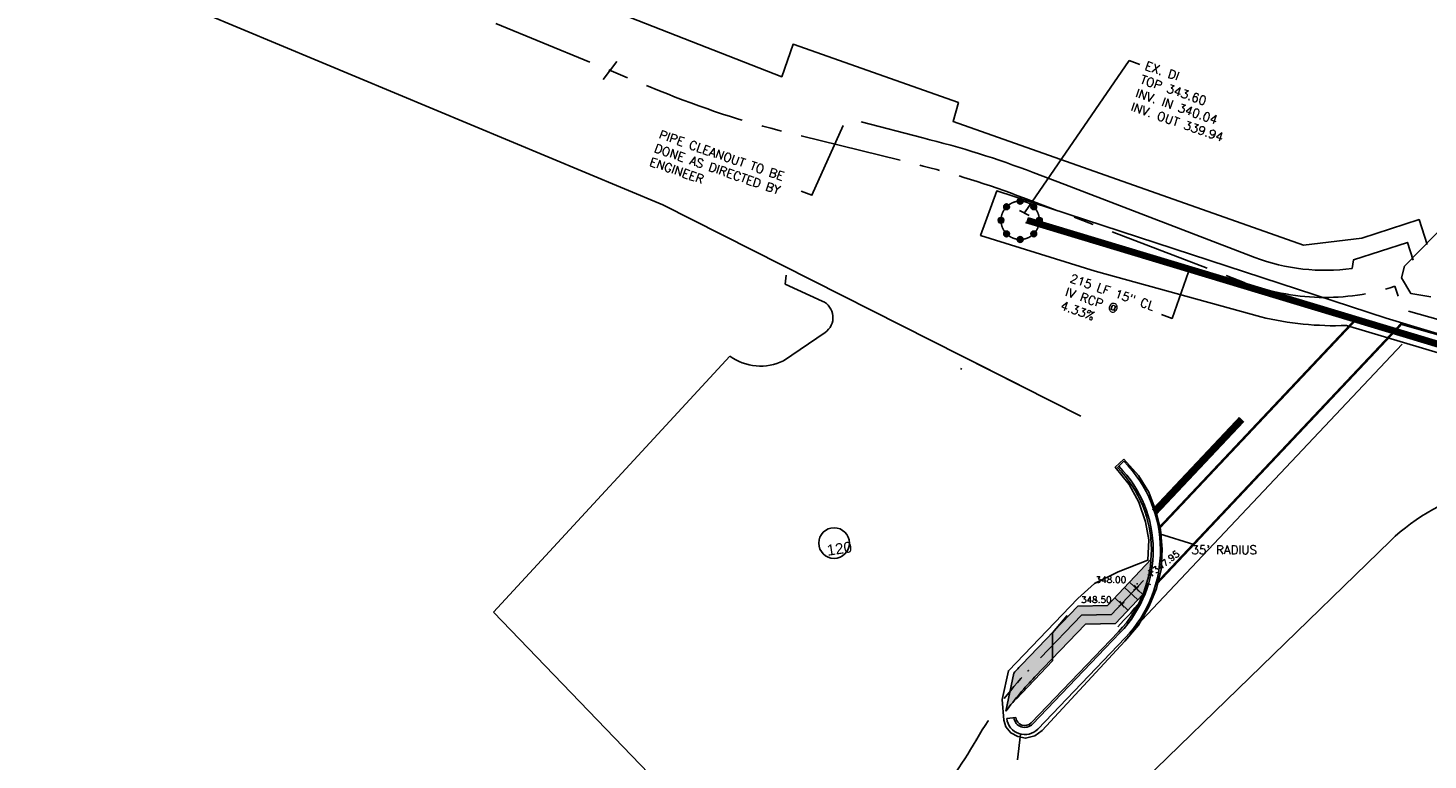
# Model space of a CAD drawing. Header units: feet. Extents: x 2087242 to 2092707, y 861919 to 865997.
# Tile 24 of 39: x 2091248 to 2091634, y 863506 to 863708. Entities that reach past the tile are written whole.
import ezdxf
from ezdxf.enums import TextEntityAlignment as Align

# ---------------------------------------------------------------- set-up
doc = ezdxf.new("R2010")
doc.units = ezdxf.units.FT
doc.header["$LTSCALE"] = 30
doc.header["$MEASUREMENT"] = 0
doc.linetypes.add('CENTER', pattern=[2, 1.25, -0.25, 0.25, -0.25])
doc.linetypes.add('HIDDEN', pattern=[0.375, 0.25, -0.125])
doc.layers.get('0').update_dxf_attribs({"color": 2})
for name, color, linetype in [('C-ANNO-LEGN', 2, 'Continuous'), ('C-ANNO-TEXT-STRM', 3, 'Continuous'), ('C-EROS-IP', 52, 'Continuous'), ('C-GRADE-ESMT', 171, 'TCE'), ('C-MB-RELOCATED', 3, 'Continuous'), ('C-ROAD-STAN', 62, 'Continuous'), ('C-SPOT', 2, 'Continuous'), ('C-STRM-PIPE', 1, 'HIDDEN'), ('C-STRM-TEXT', 3, 'Continuous'), ('C-TOPO-MINR-ORIG', 1, 'Continuous'), ('GIS-CONC-DRIVEWAY', 252, 'Continuous'), ('GIS-DRIVEWAY', 252, 'Continuous'), ('GIS-PAINT', 252, 'Continuous'), ('LOD', 80, 'LOD'), ('P-BOC', 2, 'Continuous'), ('P-CL', 62, 'CENTER'), ('P-EOP', 2, 'Continuous'), ('P-FOC', 62, 'Continuous'), ('P-PSE', 7, 'PSE'), ('P-SW', 3, 'Continuous'), ('P-SW-H', 254, 'Continuous')]:
    doc.layers.add(name, color=color, linetype=linetype)
doc.styles.add('ARIAL', font='arial.ttf', dxfattribs={"height": 0.08})
doc.styles.add('General Labeling', font='simplex.shx', dxfattribs={"height": 0.1})
doc.styles.add('L100', font='simplex', dxfattribs={"height": 2})
doc.styles.add('L80', font='simplex.shx', dxfattribs={"height": 2.4})
doc.styles.add('LINE', font='simplex.shx', dxfattribs={"height": 0.9})
doc.styles.get("Standard").update_dxf_attribs({"font": 'simplex.shx'})
doc.linetypes.add('LOD', pattern='A,1,-0.4,["LOD",Standard,S=0.12,R=0,X=-0.375,Y=-0.06],0', length=1.4)
doc.linetypes.add('PSE', pattern='A,0.5,-0.2,["PSE",LINE,S=0.1,R=0,X=-0.1,Y=-0.05],-0.25', length=0.95)
doc.linetypes.add('TCE', pattern='A,0.5,-0.2,["TCE",LINE,S=0.1,R=0,X=-0.1,Y=-0.05],-0.25', length=0.95)
doc.dimstyles.new('Decimal Foot - Fill Arrow', dxfattribs={"dimtxt": 0.1, "dimasz": 0.08, "dimexe": 0.1, "dimexo": 0.0625, "dimgap": 0.05, "dimtad": 1, "dimdec": 1, "dimzin": 0, "dimdsep": 46, "dimtxsty": 'General Labeling', "dimcen": 0.09, "dimclrd": 256, "dimclre": 256, "dimadec": 1, "dimazin": 0, "dimtfac": 1, "dimtdec": 1, "dimtmove": 0, "dimatfit": 3, "dimfxl": 1, "dimtolj": 1, "dimtzin": 0, "dimlwd": -1, "dimlwe": -1, "dimarcsym": 0})

# ---------------------------------------------------------------- blocks, each defined once
blk = doc.blocks.new('AeccTickTriangle')
at = {"color": 0, "linetype": 'ByBlock', "lineweight": -2}
blk.add_lwpolyline([(3.05311331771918e-16, 0.6666666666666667), (-0.5773502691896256, -0.333333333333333), (0.5773502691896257, -0.3333333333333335)], close=True, dxfattribs=at)
at = {"color": 0, "linetype": 'ByBlock', "lineweight": -2, "const_width": 0.0625}
blk.add_lwpolyline([(-0.03125, 0, 1), (0.03125, 0, 1)], format="xyb", close=True, dxfattribs=at)
blk = doc.blocks.new('Stormip')
for points, const_width in [([(-5.29983999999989, 5.684341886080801e-14, 1), (5.299840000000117, 5.684341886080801e-14, 1)], 0.4480000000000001), ([(-4.193426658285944, 3.74560585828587, 1), (-3.297785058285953, 3.74560585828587, 1)], 0.8956416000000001), ([(-0.4478207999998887, 5.297086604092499, 1), (0.447820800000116, 5.297086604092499, 1)], 0.8956416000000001), ([(3.297785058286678, 3.745605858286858, 1), (4.193426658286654, 3.745605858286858, 1)], 0.8956416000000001), ([(-5.744907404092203, -7.105427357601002e-14, 1), (-4.849265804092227, -7.105427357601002e-14, 1)], 0.8956416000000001), ([(4.849265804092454, -7.105427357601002e-14, 1), (5.74490740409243, -7.105427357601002e-14, 1)], 0.8956416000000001), ([(-4.19342665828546, -3.745605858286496, 1), (-3.29778505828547, -3.745605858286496, 1)], 0.8956416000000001), ([(3.297785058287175, -3.745605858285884, 1), (4.193426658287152, -3.745605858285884, 1)], 0.8956416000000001), ([(-0.4478207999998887, -5.297086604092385, 1), (0.447820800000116, -5.297086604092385, 1)], 0.8956416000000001)]:
    blk.add_lwpolyline(points, format="xyb", close=True, dxfattribs=dict(const_width=const_width))
for centre in [(-3.745605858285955, 3.74560585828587), (1.13686837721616e-13, 5.297086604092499), (3.74560585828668, 3.745605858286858), (-5.297086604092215, -7.105427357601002e-14), (5.297086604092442, -7.105427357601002e-14), (-3.745605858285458, -3.745605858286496), (3.745605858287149, -3.745605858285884), (1.13686837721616e-13, -5.297086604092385)]:
    blk.add_circle(centre, 0.7947780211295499)

msp = doc.modelspace()

# ---------------------------------------------------------------- hatches: boundary and pattern name
at = {"layer": 'P-SW-H'}
h = msp.add_hatch(color=256, dxfattribs=at)
h.dxf.hatch_style = 1
edge = h.paths.add_edge_path()
edge.add_line((2091539.764035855, 863543.3083767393), (2091548.010225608, 863543.4801344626))
edge.add_line((2091548.010225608, 863543.4801344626), (2091545.809620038, 863548.4353830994))
edge.add_line((2091545.809620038, 863548.4353830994), (2091537.589296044, 863548.2641641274))
edge.add_line((2091537.589296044, 863548.2641641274), (2091522.140229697, 863532.1578388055))
edge.add_arc((2091596.112265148, 863461.2044176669), 102.5000000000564, 136.193226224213, 138.0018631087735)
edge.add_line((2091519.937690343, 863529.7878278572), (2091517.759400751, 863519.2309516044))
edge.add_arc((2091596.112265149, 863461.2044176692), 97.49999999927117, 136.1932262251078, 143.4771062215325, ccw=False)
edge.add_line((2091525.748621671, 863528.6966963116), (2091539.764035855, 863543.3083767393))
edge = h.paths.add_edge_path()
edge.add_line((2091557.196615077, 863556.7949860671), (2091554.740581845, 863556.6813528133))
edge.add_arc((2091580.191627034, 863520.1566782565), 44.51749715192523, 124.869472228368, 140.5631961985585)
edge.add_line((2091545.809620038, 863548.4353830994), (2091548.010225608, 863543.4801344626))
edge.add_arc((2091553.075342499, 863546.2248611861), 5.760983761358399, 81.86086765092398, 208.4527382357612, ccw=False)
edge.add_line((2091553.890967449, 863551.9278156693), (2091556.430507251, 863553.9171630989))
edge.add_arc((2091525.440345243, 863563.707966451), 32.49999956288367, 342.4669735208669, 347.7189579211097)
edge = h.paths.add_edge_path()
edge.add_line((2091557.843823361, 863561.205052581), (2091545.809620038, 863548.4353830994))
edge.add_arc((2091580.191627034, 863520.1566782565), 44.51749715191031, 124.86947222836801, 140.5631961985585, ccw=False)
edge.add_line((2091554.740581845, 863556.6813528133), (2091557.196615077, 863556.7949860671))
edge.add_arc((2091525.440344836, 863563.7079665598), 32.49999998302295, 347.7189578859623, 355.583121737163)
edge = h.paths.add_edge_path(flags=17)
edge.add_line((2091556.430507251, 863553.9171630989), (2091553.890967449, 863551.9278156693))
edge.add_arc((2091553.075342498, 863546.2248611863), 5.760983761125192, 81.86086764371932, 208.4527382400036)
edge.add_line((2091548.010225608, 863543.4801344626), (2091555.554451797, 863551.4854234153))
edge.add_arc((2091525.440344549, 863563.7079666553), 32.50000028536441, 337.9090290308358, 342.4669735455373)

# ---------------------------------------------------------------- linework, layer by layer
at = {"layer": 'C-ANNO-LEGN'}
msp.add_circle((2091470.306964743, 863565.6863220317), 4.232984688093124, dxfattribs=at)
at = {"layer": 'C-GRADE-ESMT', "ltscale": 0.75, "elevation": 295, "flags": 128}
msp.add_lwpolyline([(2091361.642598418, 863744.3092118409), (2091360.788817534, 863736.8547341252), (2091376.332276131, 863725.656081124), (2091455.840058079, 863694.4827817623), (2091459.012721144, 863703.4912626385), (2091504.645457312, 863687.4200405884), (2091503.154554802, 863682.140759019), (2091599.944243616, 863647.9433340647), (2091616.031855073, 863649.8924907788), (2091631.842499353, 863655.0211459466), (2091634.072211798, 863648.1473770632)], dxfattribs=at)
at = {"layer": 'C-MB-RELOCATED', "elevation": -694}
for points in [[(2091560.144626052, 863568.2481057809), (2091569.699999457, 863565.262148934)], [(2091521.774791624, 863512.9237000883), (2091520.974460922, 863505.8316713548)]]:
    msp.add_lwpolyline(points, dxfattribs=at)
at = {"layer": 'C-ROAD-STAN', "color": 62, "linetype": 'Continuous', "lineweight": -3}
for centre in [(2091553.994587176, 863554.4256673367), (2091542.547692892, 863549.8219848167), (2091523.944425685, 863530.4272675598), (2091509.702926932, 863511.537570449), (2091508.748756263, 863509.8994998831)]:
    msp.add_circle(centre, 0.05, dxfattribs=at)
at = {"layer": 'C-STRM-PIPE', "color": 1, "linetype": 'Continuous'}
for p, q in [((2091728.623802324, 863592.1393431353), (2091523.174168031, 863654.1930854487)), ((2091729.10320555, 863593.5614722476), (2091523.87845308, 863655.5472915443))]:
    msp.add_line(p, q, dxfattribs=at)
at = {"layer": 'C-STRM-PIPE', "const_width": 1.499999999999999, "flags": 128}
msp.add_lwpolyline([(2091728.863503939, 863592.8504076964), (2091523.526310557, 863654.8701884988)], dxfattribs=at)
at = {"layer": 'C-STRM-TEXT', "flags": 128}
for points in [[(2091461.207679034, 863662.89070906), (2091464.187220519, 863661.7807304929), (2091472.84217365, 863681.0514854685)], [(2091560.686934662, 863628.8451074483), (2091563.666476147, 863627.7351288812), (2091568.204758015, 863640.592104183)]]:
    msp.add_lwpolyline(points, dxfattribs=at)
at = {"layer": 'C-TOPO-MINR-ORIG', "flags": 128}
for points, elevation in [([(2091548.662910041, 863542.5494664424), (2091550.221669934, 863544.3073042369), (2091552.127812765, 863546.2661504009), (2091553.343960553, 863547.7640819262), (2091554.86393163, 863549.4754748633), (2091557.052869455, 863554.457146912)], 348), ([(2091534.662507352, 863545.6704147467), (2091530.623381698, 863540.8643761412), (2091530.623381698, 863533.1856943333), (2091520.569139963, 863522.5564850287)], 347)]:
    msp.add_lwpolyline(points, dxfattribs=dict(at, elevation=elevation))
at = {"layer": 'GIS-CONC-DRIVEWAY'}
for p, q in [((2091457.095170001, 863639.6635959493), (2091456.781720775, 863637.1583101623)), ((2091456.781720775, 863637.1583101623), (2091467.060988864, 863632.5361360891)), ((2091456.362813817, 863616.0471401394), (2091467.822480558, 863623.8416387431)), ((2091376.289206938, 863546.5590951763), (2091441.504189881, 863617.3425686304)), ((2091509.52759709, 863615.3568938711), (2091525.531098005, 863607.2566816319)), ((2091505.288498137, 863613.6248033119), (2091505.496135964, 863614.0350310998)), ((2091449.725604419, 863470.3775038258), (2091376.289206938, 863546.5590951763))]:
    msp.add_line(p, q, dxfattribs=at)
for centre, radius, start, end in [((2091465.010455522, 863627.9759482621), 5, 304.2222837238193, 65.78846428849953), ((2091450.006586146, 863629.0031802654), 14.43123715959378, 233.9021428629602, 296.1325489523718)]:
    msp.add_arc(centre, radius, start, end, dxfattribs=at)
at = {"layer": 'GIS-DRIVEWAY', "flags": 128}
msp.add_lwpolyline([(2091635.121270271, 863633.720974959), (2091629.605304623, 863634.5912539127), (2091626.99244801, 863638.9427282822), (2091627.863400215, 863642.133777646), (2091652.249866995, 863667.0819600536), (2091658.76349007, 863668.5556154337), (2091662.016890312, 863666.8808876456), (2091663.9886185, 863665.0091471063), (2091664.580234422, 863660.6745481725), (2091663.794348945, 863658.1953951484)], dxfattribs=at)
at = {"layer": 'GIS-PAINT'}
for p, q in [((2091423.024194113, 863659.1408088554), (2091054.033580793, 863813.1973221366)), ((2091423.024194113, 863659.1408088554), (2091538.428217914, 863600.7287719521)), ((2091544.834102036, 863489.4700581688), (2091623.930956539, 863566.2848065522))]:
    msp.add_line(p, q, dxfattribs=at)
msp.add_arc((2091662.248472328, 863526.8289073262), 55, 73.75157804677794, 134.1614112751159, dxfattribs=at)
at = {"layer": 'LOD', "linetype": 'LOD', "flags": 128}
msp.add_lwpolyline([(2091611.802697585, 863625.7853380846), (2091716.72873061, 863594.4850866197), (2091725.087501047, 863591.780514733), (2091727.928739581, 863590.1067095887), (2091732.623868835, 863588.4700577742), (2091736.738205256, 863587.5602775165), (2091765.966023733, 863577.5927059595), (2091793.051878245, 863568.3205685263), (2091809.465083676, 863563.2200831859), (2091812.596718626, 863561.6558327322), (2091817.352250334, 863560.1487412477), (2091821.413153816, 863559.8010241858), (2091849.321410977, 863551.4348564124), (2091875.861320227, 863543.9775162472), (2091902.531327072, 863536.4563485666), (2091923.230783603, 863530.7509308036), (2091952.484156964, 863522.4447799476), (2091985.733385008, 863512.6734541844), (2092005.789323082, 863507.0290059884), (2092008.88146412, 863505.0255841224), (2092013.578916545, 863503.6518635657), (2092019.194021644, 863503.1364801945), (2092053.714024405, 863492.7878488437), (2092106.73344045, 863477.2053612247), (2092127.885915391, 863471.1846164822), (2092132.892349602, 863469.0621134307), (2092137.898783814, 863467.6474289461), (2092143.209553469, 863466.8891199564), (2092171.624261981, 863458.2276308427), (2092199.016775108, 863450.2015589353), (2092224.044299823, 863442.8213833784), (2092244.957488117, 863436.5100805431), (2092272.419696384, 863428.1248597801), (2092291.871609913, 863422.1536528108), (2092321.120336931, 863412.3737532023), (2092351.207728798, 863402.5929009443), (2092381.843389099, 863392.1690102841), (2092405.669834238, 863383.7828368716), (2092433.122749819, 863374.6154908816), (2092467.006203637, 863363.2599090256), (2092485.280269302, 863357.0314866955), (2092502.209218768, 863351.2984420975), (2092514.958783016, 863346.7685937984), (2092530.561201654, 863340.6125728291), (2092550.347651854, 863331.8815403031), (2092563.029844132, 863326.4752544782), (2092575.168414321, 863321.8215617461), (2092586.433472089, 863316.9792444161), (2092603.645848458, 863309.5380992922), (2092618.39798639, 863303.4306634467), (2092622.823627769, 863301.8159225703), (2092627.602391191, 863301.8159225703), (2092632.028032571, 863302.5875686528), (2092635.398954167, 863304.3433016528), (2092638.911589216, 863307.36129522), (2092641.302132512, 863310.2392493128), (2092643.829742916, 863315.0834719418), (2092645.867164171, 863320.0677340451), (2092642.003730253, 863321.5424354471), (2092639.826918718, 863316.76870888), (2092638.351704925, 863313.1876994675), (2092636.52336909, 863311.0118480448), (2092630.060306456, 863311.6434546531), (2092624.440555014, 863312.8371244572), (2092610.248301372, 863319.084599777), (2092611.934923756, 863330.3868332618), (2092588.891387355, 863340.215317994), (2092582.920837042, 863335.652126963), (2092546.625931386, 863351.3203530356), (2092536.696697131, 863357.344908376), (2092532.528927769, 863361.1545536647), (2092531.852884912, 863375.1099159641), (2092502.376487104, 863384.8488516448), (2092498.561839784, 863382.9883272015), (2092495.708985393, 863379.0386424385), (2092487.654630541, 863382.3949042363), (2092487.135691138, 863394.0752548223), (2092454.26477898, 863405.2720664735), (2092450.009555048, 863399.0344142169), (2092442.826636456, 863392.4100306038), (2092429.960913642, 863398.4079117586), (2092395.531514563, 863409.3891023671), (2092300.548654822, 863440.2539930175), (2092297.451867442, 863442.9123614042), (2092297.931557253, 863446.6533627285), (2092277.49859688, 863452.7909735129), (2092275.058819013, 863444.4513666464), (2092241.505255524, 863452.3288252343), (2092184.328007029, 863469.8350429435), (2092168.49030386, 863475.1038164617), (2092168.996755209, 863482.9279266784), (2092148.106798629, 863488.7762418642), (2092145.075060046, 863483.2575434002), (2092138.577149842, 863485.3133609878), (2092093.200967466, 863497.8664232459), (2092061.359581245, 863506.4154997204), (2092058.09552553, 863508.6990005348), (2092057.005958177, 863516.2706586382), (2092028.259036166, 863524.4577283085), (2092024.439997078, 863521.3360729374), (2092020.010084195, 863521.5251629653), (2091987.461559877, 863531.5457226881), (2091974.967809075, 863532.0551079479), (2091962.886515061, 863535.4519155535), (2091956.578894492, 863537.3029306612), (2091954.782877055, 863538.3950777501), (2091929.42027284, 863545.4932919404), (2091927.3478825, 863545.5312194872), (2091926.515982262, 863545.7613066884), (2091922.923096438, 863556.5818041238), (2091914.246362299, 863557.1134024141), (2091909.037368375, 863551.3881765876), (2091898.41699065, 863556.9754658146), (2091890.93158755, 863559.071314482), (2091890.269705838, 863556.8699047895), (2091831.491071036, 863573.5915781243), (2091801.626703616, 863583.6229771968), (2091782.637101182, 863590.644003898), (2091772.264141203, 863595.2919807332), (2091758.362283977, 863602.0338811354), (2091747.313281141, 863607.8136055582), (2091733.627478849, 863616.8009007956), (2091729.8151547, 863625.3404507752), (2091726.067879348, 863627.5086810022), (2091719.823194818, 863630.4647523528), (2091716.206017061, 863629.5444929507), (2091711.473717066, 863629.2158288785), (2091703.059190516, 863634.6687945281), (2091700.166842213, 863635.325170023), (2091699.084244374, 863629.1005582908), (2091699.193433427, 863622.7997345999), (2091700.422391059, 863617.1667181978), (2091702.227495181, 863611.750905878), (2091705.563569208, 863606.2598342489), (2091708.702173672, 863601.9710062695), (2091622.765743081, 863627.7973337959), (2091515.228968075, 863662.9550425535), (2091510.771907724, 863650.6843828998), (2091542.419894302, 863640.8366695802), (2091588.114237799, 863628.1555937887, 0.06801665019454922)], format="xyb", close=True, dxfattribs=at)
msp.add_lwpolyline([(2091550.336230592, 863588.8511175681), (2091547.973565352, 863586.6409707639), (2091551.790535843, 863581.8891551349), (2091554.457536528, 863576.9858682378), (2091556.346274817, 863571.5567188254), (2091557.198878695, 863566.6000835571), (2091556.966561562, 863560.9470615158), (2091548.751827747, 863557.7718807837), (2091542.242301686, 863554.5195354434), (2091537.591312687, 863550.4145688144), (2091518.464643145, 863530.4127402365), (2091516.70600245, 863522.5067021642), (2091517.145081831, 863516.7965211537), (2091517.75607589, 863514.9188490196), (2091519.089576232, 863513.2450438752), (2091521.068918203, 863512.2180877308), (2091523.16209557, 863511.7989219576), (2091525.7524316, 863512.4076649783), (2091527.731773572, 863513.8918928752), (2091550.61268798, 863538.6312473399), (2091554.336731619, 863543.0286773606), (2091557.303421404, 863548.2291908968), (2091559.338519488, 863553.1477201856), (2091560.611617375, 863558.4044400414), (2091560.925245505, 863563.8716954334), (2091560.455964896, 863569.5485337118), (2091559.178220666, 863574.6204395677), (2091557.261604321, 863579.7599835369), (2091554.404103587, 863584.3955759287)], close=True, dxfattribs=at)
at = {"layer": 'P-BOC'}
for p, q in [((2091548.566889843, 863586.5424342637), (2091550.345854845, 863588.2989317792)), ((2091524.762166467, 863516.0511209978), (2091548.894892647, 863541.2105403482))]:
    msp.add_line(p, q, dxfattribs=at)
for centre, radius, start, end in [((2091525.440344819, 863563.7079665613), 32.5, 316.1932262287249, 44.6358963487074), ((2091522.957970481, 863517.7816922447), 2.5, 186.5308175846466, 316.1932262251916)]:
    msp.add_arc(centre, radius, start, end, dxfattribs=at)
at = {"layer": 'P-CL', "ltscale": 0.75, "flags": 128}
msp.add_lwpolyline([(2092631.53515044, 863306.0345889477), (2092533.255907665, 863348.01294982), (2092492.428414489, 863364.993219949), (2092385.252719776, 863402.3777365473, 0.01254459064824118), (2092337.481834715, 863417.708044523), (2091946.016337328, 863532.5863162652), (2091853.259134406, 863558.2411294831, -0.007211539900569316), (2091825.696599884, 863566.2940662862), (2091812.543338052, 863570.3438375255, -0.01081398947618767), (2091771.779596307, 863583.8664263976, -0.06527634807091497), (2091748.626212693, 863595.6946996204), (2091729.314181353, 863608.9826124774), (2091722.867601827, 863615.0879714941), (2091721.836156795, 863617.2342546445), (2091704.426133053, 863608.3899245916), (2091627.281305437, 863630.2065310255), (2091625.189187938, 863636.6089451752, -0.1726727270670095), (2091583.550688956, 863637.697676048), (2091522.633939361, 863661.0308620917, 0.03105889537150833), (2091493.024947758, 863670.310095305), (2091457.366919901, 863679.0966977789, -0.03712662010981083), (2091422.125073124, 863690.612170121), (2091367.955494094, 863712.8812576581, -0.1532605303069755), (2091356.676758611, 863722.2696009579, 0.1534562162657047), (2091354.371438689, 863724.1870418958), (2091288.982384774, 863751.0092981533, 0.01718344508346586), (2091282.539250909, 863753.3970722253), (2091238.066642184, 863768.1613353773, -0.01737702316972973), (2091231.551902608, 863770.5785141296), (2090754.741141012, 863966.5951858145), (2090604.599117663, 864028.1897258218), (2090300.149829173, 864153.6598941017, 0.001309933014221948), (2090297.724998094, 864154.6517959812), (2090018.840377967, 864267.8804066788), (2089563.852349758, 864455.9365837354, -0.006918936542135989), (2089551.138764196, 864461.3985561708), (2089476.395819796, 864494.7419638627), (2089433.119704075, 864514.7084748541, -0.02638000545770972), (2089201.71525166, 864639.4364692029), (2089154.05851475, 864668.4658858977, -0.007598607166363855), (2089141.201995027, 864676.5676484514), (2089039.731584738, 864742.6864152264), (2088810.159161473, 864898.7461276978, -0.01122343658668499), (2088791.885592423, 864911.7773162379), (2088660.933921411, 865009.6681341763), (2088503.329884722, 865131.3635128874), (2088410.645559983, 865203.5591957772), (2088044.186782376, 865490.999463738), (2088044.186782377, 865490.9994637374), (2087920.299178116, 865588.1735207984), (2087916.923171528, 865590.7917299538, 0.02818875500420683), (2087638.588652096, 865782.5507450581), (2087572.402209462, 865824.5824512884, 0.01291956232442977), (2087435.883386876, 865898.2738701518), (2087241.627833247, 865996.7371708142)], format="xyb", dxfattribs=at)
at = {"layer": 'P-CL', "flags": 128}
msp.add_lwpolyline([(2088468.914954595, 861918.5254658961), (2088488.627991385, 861932.2750461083, -0.03458058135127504), (2088500.478532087, 861939.3770577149), (2088534.563438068, 861956.7240553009, 0.02942137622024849), (2088585.301483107, 861986.4247914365, -0.0006995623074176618), (2088592.222163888, 861991.0287861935, -0.04037017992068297), (2088620.44207825, 862006.6264092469), (2088639.385182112, 862015.1821751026, 0.03365707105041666), (2088663.09643884, 862027.8757778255, -0.002782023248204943), (2088691.164272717, 862045.2098270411, 0.09290239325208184), (2088704.855160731, 862057.5350334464), (2088705.489016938, 862058.3643963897, -0.09611390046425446), (2088719.725500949, 862071.0176240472, -0.01172811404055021), (2088841.227102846, 862139.2188258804, -0.03517352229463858), (2088866.914671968, 862150.6199800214), (2088890.140995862, 862159.0299029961, 0.02880335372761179), (2088911.302100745, 862168.1014498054, -0.006520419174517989), (2088980.936329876, 862201.699273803, 0.02880335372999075), (2089001.20628467, 862212.6178018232), (2089022.243591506, 862225.5646410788, -0.03517352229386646), (2089047.154006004, 862238.5765115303, -0.01060852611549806), (2089163.734270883, 862286.4742836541), (2089816.946636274, 862538.7903704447, -0.02802382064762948), (2089842.73894342, 862547.1258205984, 0.02802382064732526), (2089870.236527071, 862556.0123748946), (2089887.938015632, 862562.849922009, 0.02863207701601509), (2089935.667806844, 862584.5012458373), (2090000.497344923, 862618.5089810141, -0.02863207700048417), (2090052.604103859, 862642.1457974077), (2090546.078131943, 862832.7598186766), (2090565.994103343, 862832.4130984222, 0.01836130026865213), (2090753.303117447, 862912.6688873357), (2090768.092441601, 862916.3852682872, 0.041427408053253), (2091164.735606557, 863148.6327135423), (2091176.03453921, 863169.187791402, 0.01159270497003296), (2091291.696547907, 863256.880416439), (2091269.271373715, 863284.9335482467, 0.0067551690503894), (2091326.3873062, 863331.6961113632), (2091341.78834401, 863344.8725611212), (2091345.873538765, 863348.4071939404, 0.02324261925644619), (2091479.329858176, 863475.1867021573), (2091494.507257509, 863491.0098027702, 0.05935015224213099), (2091508.748756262, 863509.899499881), (2091509.702926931, 863511.537570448, -0.05935015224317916), (2091523.944425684, 863530.4272675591), (2091538.6291703, 863545.7852811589), (2091546.909922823, 863545.9577587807), (2091557.218512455, 863556.896354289)], format="xyb", dxfattribs=at)
at = {"layer": 'P-CL', "linetype": 'Continuous', "lineweight": -3, "ltscale": 0.75}
msp.add_circle((2091583.550688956, 863637.697676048), 0.05, dxfattribs=at)
at = {"layer": 'P-EOP'}
for p, q in [((2091526.566362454, 863514.3205497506), (2091550.699088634, 863539.4799691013)), ((2091520.474193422, 863517.4973482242), (2091517.990416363, 863517.2130042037))]:
    msp.add_line(p, q, dxfattribs=at)
for centre, radius, start, end in [((2091525.440344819, 863563.7079665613), 35, 316.1932262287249, 44.6358963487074), ((2091522.957970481, 863517.7816922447), 5, 186.5308175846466, 316.1932262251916)]:
    msp.add_arc(centre, radius, start, end, dxfattribs=at)
at = {"layer": 'P-FOC'}
msp.add_line((2091524.218415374, 863656.2009743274), (2091521.556843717, 863657.585183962), dxfattribs=at)
at = {"layer": 'P-FOC', "flags": 128}
msp.add_lwpolyline([(2091519.97743801, 863517.4404794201, 0.6350013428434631), (2091525.123005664, 863515.7050067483), (2091549.255731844, 863540.8644260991, 0.4062747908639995), (2091548.922682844, 863586.8937337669)], format="xyb", dxfattribs=at)
at = {"layer": 'P-PSE', "ltscale": 0.7, "flags": 128}
msp.add_lwpolyline([(2091477.790460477, 863682.035643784), (2091494.852578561, 863677.584083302, -0.0310256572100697), (2091525.316631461, 863668.0346584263), (2091534.043676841, 863664.6919033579), (2091534.043676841, 863664.6919033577), (2091586.493988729, 863644.601650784, 0.1257584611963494), (2091613.36117163, 863641.5494362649), (2091613.361171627, 863641.5494362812), (2091613.713971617, 863643.884138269), (2091628.629225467, 863648.7223467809), (2091630.205680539, 863643.8624430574)], format="xyb", dxfattribs=at)
at = {"layer": 'P-SW'}
for p, q in [((2091557.843823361, 863561.205052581, 174.5), (2091545.809620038, 863548.4353830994, 174.5)), ((2091554.182774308, 863550.029916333, 174.5), (2091550.544006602, 863553.4591100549, 174.5)), ((2091555.554451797, 863551.4854234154, 174.5), (2091551.915684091, 863554.9146171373, 174.5)), ((2091551.43941933, 863547.1189021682, 174.5), (2091547.800651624, 863550.5480958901, 174.5)), ((2091555.554451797, 863551.4854234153, 174.5), (2091548.010225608, 863543.4801344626, 174.5)), ((2091522.140229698, 863532.1578388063), (2091537.589296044, 863548.2641641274)), ((2091545.809620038, 863548.4353830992, 140.7196192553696), (2091537.589296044, 863548.2641641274, 8.26661098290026)), ((2091548.010225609, 863543.4801344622, 174.5), (2091539.764035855, 863543.3083767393, 41.63022010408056)), ((2091517.759400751, 863519.2309516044), (2091519.937690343, 863529.7878278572))]:
    msp.add_line(p, q, dxfattribs=at)
at = {"layer": 'P-SW', "flags": 128}
for points, const_width in [([(2091559.926372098, 863569.6840792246), (2091614.355383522, 863627.4395007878)], 0.6659999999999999), ([(2091559.145032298, 863554.274301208), (2091626.941356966, 863626.2139747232), (2091708.955413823, 863602.9126966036)], 0.6659999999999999), ([(2091582.884743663, 863599.8755508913), (2091558.794246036, 863574.3153825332)], 2)]:
    msp.add_lwpolyline(points, dxfattribs=dict(at, const_width=const_width))
msp.add_lwpolyline([(2091550.699088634, 863539.4799691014), (2091627.215270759, 863620.6724111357)], dxfattribs=at)
msp.add_lwpolyline([(2091517.759400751, 863519.2309516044, -0.031792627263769), (2091525.748621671, 863528.6966963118), (2091539.764035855, 863543.3083767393)], format="xyb", dxfattribs=at)
at = {"layer": 'P-SW'}
msp.add_arc((2091596.112265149, 863461.2044176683), 102.4999999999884, 136.1932262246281, 138.0018631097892, dxfattribs=at)
at = {"layer": 'P-SW-H'}
msp.add_line((2091410.310966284, 863698.7125566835), (2091406.584828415, 863693.7571441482), dxfattribs=at)

# ---------------------------------------------------------------- block references
at = {"layer": 'C-EROS-IP'}
msp.add_blockref('Stormip', (2091521.701443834, 863654.8360507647), dxfattribs=at)
at = {"layer": 'C-ROAD-STAN', "color": 62, "linetype": 'Continuous', "lineweight": -3, "xscale": 0.09999999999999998, "yscale": 0.09999999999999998, "zscale": 0.09999999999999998}
msp.add_blockref('AeccTickTriangle', (2091557.542658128, 863554.2784807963), dxfattribs=at)

# ---------------------------------------------------------------- texts
at = {"layer": 'C-ANNO-LEGN', "style": 'ARIAL'}
msp.add_text('120', height=3, rotation=8.630837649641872, dxfattribs=at).set_placement((2091471.784636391, 863564.162766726), align=Align.MIDDLE_CENTER)
at = {"layer": 'C-ANNO-TEXT-STRM', "insert": (2091556.72433025, 863698.806405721, -347), "char_height": 2.399999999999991, "width": 38.2972671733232, "attachment_point": 1, "rotation": 341, "style": 'L100'}
msp.add_mtext('EX. DI\\PTOP 343.60\\PINV. IN 340.04\\PINV. OUT 339.94', dxfattribs=at)
at = {"layer": 'C-MB-RELOCATED', "insert": (2091568.990481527, 863565.0079701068, -694), "char_height": 2.4, "width": 34.04145883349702, "attachment_point": 1, "style": 'L80'}
msp.add_mtext("35' RADIUS", dxfattribs=at)
at = {"layer": 'C-SPOT', "style": 'L100'}
msp.add_text('347.95', height=1.8, rotation=37.60789342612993, dxfattribs=at).set_placement((2091559.156207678, 863557.1756595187))
for s, p in [('348.00', (2091542.506733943, 863554.6833868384)), ('348.50', (2091538.481355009, 863549.151479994))]:
    msp.add_text(s, height=1.8, dxfattribs=at).set_placement(p)
at = {"layer": 'C-SPOT', "char_height": 2.4, "width": 47.87158396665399, "attachment_point": 5, "rotation": 37.60789342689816, "style": 'L100'}
for insert in [(2091557.594424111, 863557.4989113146), (2091553.658892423, 863553.348709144), (2091549.612331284, 863548.9761725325)]:
    msp.add_mtext('+', dxfattribs=dict(at, insert=insert))
at = {"layer": 'C-STRM-TEXT', "char_height": 2.399999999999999, "attachment_point": 1, "rotation": 341, "style": 'L80'}
for s, insert, width in [('PIPE CLEANOUT TO BE DONE AS DIRECTED BY ENGINEER', (2091422.518697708, 863679.8247288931), 43.16095057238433), ('215 LF 15" CL IV RCP @ 4.33%', (2091536.000998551, 863640.1115305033), 28.51818910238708)]:
    msp.add_mtext(s, dxfattribs=dict(at, insert=insert, width=width))

# ---------------------------------------------------------------- leaders
at = {"layer": 'C-ANNO-TEXT-STRM'}
msp.add_leader([(2091522.887629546, 863656.8930791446), (2091551.822968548, 863699.0285553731), (2091554.70328076, 863697.9144753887)], dimstyle='Decimal Foot - Fill Arrow', override={"dimscale": 0, "dimgap": 0.05, "dimtad": 1}, dxfattribs=at)

doc.saveas('drawing.dxf')
